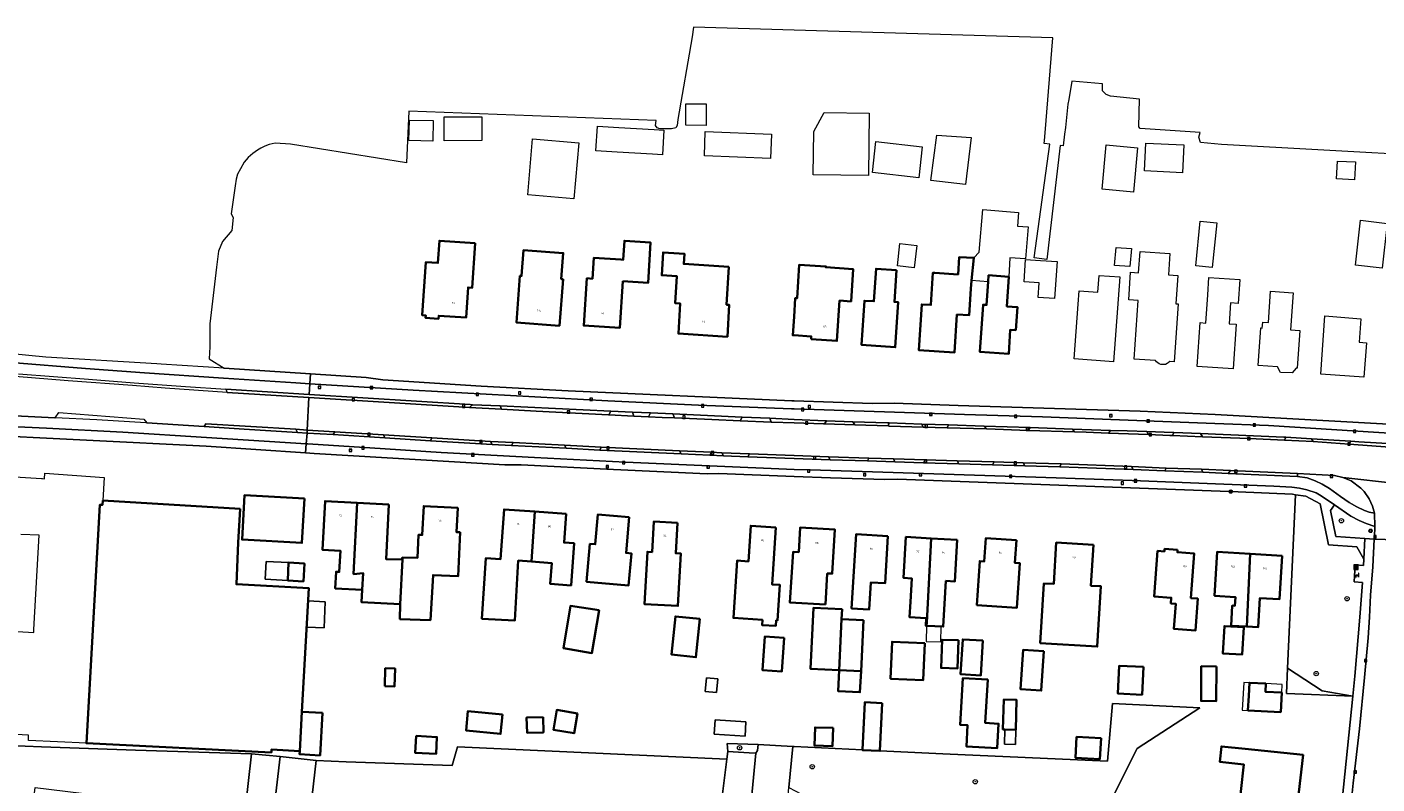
# Model space of a CAD drawing. Header units: metres. Extents: x 253733 to 254887, y 592782 to 593713.
# Tile 22 of 27: x 253859 to 254107, y 593574 to 593713. Entities that reach past the tile are written whole.
import ezdxf
from ezdxf.enums import TextEntityAlignment as Align

# ---------------------------------------------------------------- set-up
doc = ezdxf.new("R2010")
doc.units = ezdxf.units.M
for name, color, linetype, lineweight in [('B-WE-GR-BEPLANTING_CULTUUR_BOSPLANTSOEN-GV', 6, 'Continuous', 18), ('B-WE-GR-BOOM-S', 5, 'Continuous', 25), ('B-WE-GR-BOS_LOOF-GV', 6, 'Continuous', 13), ('B-WE-GR-GROENVOORZIENING-GV', 6, 'Continuous', 18), ('B-WE-IE-MEUBILAIR_WEGMEUBILAIR-S', 6, 'Continuous', 25), ('B-WE-OG-BEBOUWING-GV', 2, 'Continuous', 35), ('B-WE-OG-BEBOUWING-T18', 6, 'Continuous', 18), ('B-WE-OG-BEBOUWING_LUIFEL-GV', 2, 'Continuous', 18), ('B-WE-OG-BEBOUWING_OVERBOUWING-GV', 2, 'Continuous', 18), ('B-WE-OG-TERREIN_CULTUURSCHEIDING-GV', 5, 'Continuous', 18), ('B-WE-OG-TERREIN_ERF-GV', 5, 'Continuous', 18), ('B-WE-RI-GWA_KOLK-S', 6, 'Continuous', 25), ('B-WE-RI-GWA_RIOOLPUT-S', 6, 'Continuous', 25), ('B-WE-VH-VERHARDING_ASFALT-GV', 5, 'Continuous', 18), ('B-WE-VH-VERHARDING_GESLOTEN-GV', 5, 'Continuous', 18), ('B-WE-VH-VERHARDING_OPEN-GV', 5, 'Continuous', 18)]:
    doc.layers.add(name, color=color, linetype=linetype, lineweight=lineweight)
doc.styles.add('NLCS-ISO', font='NLCS-ISO.ttf')
doc.styles.add('NLCS-ISO-M200-T18', font='NLCS-ISO.ttf', dxfattribs={"height": 0.36})

# ---------------------------------------------------------------- blocks, each defined once
blk = doc.blocks.new('SIE-WEG_AFVALBAK-SO')
at = {"linetype": 'ByBlock', "lineweight": 18}
h = blk.add_hatch(color=0, dxfattribs=at)
h.dxf.hatch_style = 1
h.paths.add_polyline_path([(-1.5, -1.5), (1.5, -1.5), (1.5, 1.5), (-1.5, 1.5)])
at = {"color": 0, "linetype": 'ByBlock', "lineweight": 18}
for points in [[(-2, -2), (2, -2), (2, 2), (-2, 2)], [(-1.5, -1.5), (1.5, -1.5), (1.5, 1.5), (-1.5, 1.5)]]:
    blk.add_lwpolyline(points, close=True, dxfattribs=at)
blk = doc.blocks.new('SIE-WEG_VERKEERSBORD-SO')
at = {"color": 0, "linetype": 'ByBlock', "lineweight": 18}
blk.add_lwpolyline([(-1.125, -1.125), (1.125, -1.125), (1.125, 1.125), (-1.125, 1.125)], close=True, dxfattribs=at)
at = {"color": 0, "linetype": 'ByBlock', "lineweight": 18, "style": 'NLCS-ISO'}
blk.add_text('vb', height=1.5, dxfattribs=at).set_placement((0, 0), align=Align.MIDDLE_CENTER)
blk = doc.blocks.new('SIE-WEG_PAAL_VERKEERSBORD-SO')
at = {"color": 0, "linetype": 'ByBlock', "lineweight": 18}
blk.add_circle((0, 0), 1.5, dxfattribs=at)
at = {"color": 0, "linetype": 'ByBlock', "lineweight": 18, "style": 'NLCS-ISO'}
blk.add_text('vb', height=1.5, dxfattribs=at).set_placement((0, 0.1), align=Align.MIDDLE_CENTER)
blk = doc.blocks.new('SRI-PUT_INSPECTIEPUT_RIOOLPUT-SO')
at = {"color": 0, "linetype": 'ByBlock', "lineweight": 18}
blk.add_lwpolyline([(-1.1, -1.1), (1.1, -1.1), (1.1, 1.1), (-1.1, 1.1)], close=True, dxfattribs=at)
at = {"color": 0, "linetype": 'ByBlock', "lineweight": 18, "style": 'NLCS-ISO'}
blk.add_text('r', height=1.5, dxfattribs=at).set_placement((0, 0.3), align=Align.MIDDLE_CENTER)
blk = doc.blocks.new('SRI-KOLK-SO')
at = {"color": 0, "linetype": 'ByBlock', "lineweight": 18}
blk.add_lwpolyline([(-1.125, -1.125), (1.125, -1.125), (1.125, 1.125), (-1.125, 1.125)], close=True, dxfattribs=at)
at = {"color": 0, "linetype": 'ByBlock', "lineweight": 18, "style": 'NLCS-ISO'}
blk.add_text('k', height=1.5, dxfattribs=at).set_placement((0, 0), align=Align.MIDDLE_CENTER)
blk = doc.blocks.new('SIE-WEG_ZITBANK-SO')
at = {"color": 0, "linetype": 'ByBlock', "lineweight": 18}
blk.add_lwpolyline([(-0.9, -1.6), (-0.9, -0.2), (1.1, -0.2), (1.1, -1.6), (1.3, -1.6), (1.3, -0.2), (1.5, 1.8), (1.3, 1.8), (1.1, 0), (-1.1, 0), (-1.1, -1.6)], close=True, dxfattribs=at)
blk = doc.blocks.new('SGR-BOOM_01-SO')
at = {"linetype": 'ByBlock', "lineweight": 18}
h = blk.add_hatch(color=0, dxfattribs=at)
h.dxf.hatch_style = 1
edge = h.paths.add_edge_path()
edge.add_arc((0, 0), 0.25, 0, 360)
at = {"color": 0, "linetype": 'ByBlock', "lineweight": 18}
for radius in [2, 0.25]:
    blk.add_circle((0, 0), radius, dxfattribs=at)

msp = doc.modelspace()

# ---------------------------------------------------------------- linework, layer by layer
at = {"layer": 'B-WE-GR-BEPLANTING_CULTUUR_BOSPLANTSOEN-GV', "flags": 128}
for points in [[(253900.46, 593579.91), (253879.181, 593580.581), (253861.91, 593581.157), (253855.953, 593581.434), (253855.452, 593570.73), (253854.516, 593570.861), (253851.918, 593571.043), (253849.321, 593571.226), (253838.933, 593571.954), (253836.336, 593572.137), (253828.545, 593572.683), (253825.948, 593572.866), (253823.351, 593573.048), (253820.755, 593573.23), (253824.035, 593568.729), (253837.293, 593567.275), (253859.713, 593565.353), (253860.726, 593573.68), (253899.236, 593568.978)], [(253987.661, 593578.887), (253938.273, 593581.167), (253937.274, 593577.716), (253917.833, 593578.389), (253912.329, 593578.684), (253911.613, 593572.249), (253941.146, 593568.632), (253941.467, 593571.415), (253986.216, 593567.132)]]:
    msp.add_lwpolyline(points, close=True, dxfattribs=at)
at = {"layer": 'B-WE-GR-BOS_LOOF-GV', "flags": 128}
msp.add_lwpolyline([(254062.981, 593580.878), (254074.449, 593588.315), (254058.415, 593589.092), (254057.551, 593578.562), (254027.287, 593579.865), (254015.757, 593580.446), (254015.755, 593580.41), (254012.544, 593580.568), (254012.546, 593580.608), (254000, 593581.241), (253999.774, 593581.252), (253999.081, 593573.726), (254003.693, 593571.258), (254056.448, 593567.812)], close=True, dxfattribs=at)
at = {"layer": 'B-WE-GR-GROENVOORZIENING-GV', "flags": 128}
msp.add_lwpolyline([(254096.918, 593591.461), (254090.586, 593595.612), (254090.355, 593590.978), (254102.558, 593590.477)], close=True, dxfattribs=at)
at = {"layer": 'B-WE-OG-BEBOUWING-GV', "flags": 128}
for points in [[(253941.518, 593673.578), (253934.946, 593674.031), (253934.664, 593669.953), (253932.452, 593670.106), (253931.78, 593660.366), (253932.413, 593660.323), (253932.383, 593659.879), (253934.771, 593659.714), (253934.808, 593660.262), (253939.819, 593659.916), (253940.202, 593665.467), (253940.955, 593665.415)], [(253957.627, 593666.974), (253957.302, 593666.999), (253957.669, 593671.767), (253950.388, 593672.328), (253950.02, 593667.56), (253949.717, 593667.583), (253949.057, 593659.031), (253956.967, 593658.422)], [(253968.57, 593666.588), (253973.21, 593666.289), (253973.688, 593673.704), (253968.878, 593674.014), (253968.654, 593670.541), (253968.22, 593670.569), (253963.261, 593670.889), (253963.014, 593667.065), (253961.986, 593667.131), (253961.426, 593658.451), (253968.018, 593658.026)], [(253988.064, 593669.256), (253979.758, 593669.777), (253979.876, 593671.654), (253975.986, 593671.898), (253975.721, 593667.684), (253978.509, 593667.509), (253978.198, 593662.55), (253979.121, 593662.492), (253978.776, 593656.986), (253987.767, 593656.423), (253988.131, 593662.242), (253987.627, 593662.274)], [(254032.585, 593666.715), (254033.011, 593670.863), (254030.315, 593671.041), (254030.105, 593667.85), (254025.851, 593668.13), (254025.499, 593668.153), (254025.11, 593662.242), (254023.449, 593662.351), (254022.897, 593653.955), (254029.452, 593653.535), (254029.897, 593660.483), (254032.119, 593660.341), (254032.431, 593665.209)], [(254003.131, 593655.963), (254007.88, 593655.66), (254008.35, 593663.039), (254010.476, 593662.904), (254010.853, 593668.832), (254005.837, 593669.151), (254005.848, 593669.316), (254000.967, 593669.627), (254000.575, 593663.468), (254000.218, 593663.491), (254000, 593660.065), (253999.785, 593656.686), (254000, 593656.672), (254003.163, 593656.471)], [(254018.825, 593668.647), (254015.06, 593668.901), (254014.657, 593662.916), (254012.935, 593663.032), (254012.388, 593654.912), (254018.581, 593654.494), (254019.138, 593662.753), (254018.431, 593662.8)], [(254039.423, 593667.434), (254035.714, 593667.681), (254035.634, 593666.48), (254035.352, 593662.243), (254034.688, 593662.288), (254034.11, 593653.615), (254039.397, 593653.263), (254039.692, 593657.698), (254040.705, 593657.631), (254040.987, 593661.861), (254039.06, 593661.99)], [(253898.386, 593624.857), (253873.179, 593626.359), (253873.139, 593625.574), (253872.65, 593625.599), (253870.16, 593581.811), (253904.101, 593580.131), (253904.136, 593580.69), (253909.316, 593580.366), (253909.716, 593587.608), (253910.968, 593610.305), (253897.676, 593611.003), (253897.987, 593618.64)], [(253910.154, 593626.715), (253899.163, 593627.324), (253898.712, 593619.189), (253909.704, 593618.581)], [(253919.828, 593625.955), (253913.947, 593626.252), (253913.494, 593617.297), (253916.754, 593617.132), (253916.557, 593613.251), (253915.983, 593613.28), (253915.828, 593610.22), (253920.73, 593609.972), (253920.961, 593613.019), (253919.171, 593612.878)], [(253925.642, 593625.661), (253919.828, 593625.955), (253919.171, 593612.878), (253920.961, 593613.019), (253920.73, 593609.972), (253920.616, 593607.716), (253927.73, 593607.349), (253928.16, 593615.511), (253925.133, 593615.601)], [(253938.763, 593620.525), (253938.065, 593620.56), (253938.29, 593625.019), (253932.061, 593625.334), (253931.793, 593620.042), (253931.125, 593620.076), (253930.911, 593615.841), (253928.119, 593615.892), (253928.16, 593615.511), (253927.73, 593607.349), (253927.683, 593604.608), (253933.28, 593604.417), (253933.787, 593612.684), (253938.355, 593612.453)], [(253952.451, 593624.323), (253946.795, 593624.73), (253946.137, 593615.583), (253943.423, 593615.779), (253942.737, 593604.67), (253948.765, 593604.342), (253949.391, 593615.327), (253951.84, 593615.151)], [(253958.177, 593623.91), (253952.451, 593624.323), (253951.84, 593615.151), (253955.562, 593614.883), (253955.286, 593611.055), (253959.087, 593610.781), (253959.643, 593618.511), (253957.798, 593618.644)], [(253969.764, 593623.31), (253964.004, 593623.818), (253963.519, 593618.322), (253962.548, 593618.407), (253961.935, 593611.45), (253969.647, 593610.77), (253970.167, 593616.663), (253969.186, 593616.75)], [(253978.644, 593622.285), (253974.288, 593622.54), (253973.959, 593616.914), (253973.112, 593616.964), (253972.551, 593607.368), (253978.693, 593607.009), (253979.255, 593616.631), (253978.316, 593616.686)], [(253996.661, 593621.422), (253992.076, 593621.727), (253991.64, 593615.189), (253989.569, 593615.327), (253988.869, 593604.815), (253994.194, 593604.461), (253994.132, 593603.516), (253996.662, 593603.348), (253996.73, 593604.377), (253996.973, 593604.361), (253997.406, 593610.865), (253995.965, 593610.961)], [(254005.754, 593607.266), (254006.11, 593612.968), (254007.019, 593612.94), (254007.506, 593621.04), (254001.155, 593621.412), (254000.877, 593616.886), (253999.821, 593616.934), (253999.255, 593607.646)], [(254017.244, 593619.812), (254011.386, 593620.17), (254010.557, 593606.574), (254013.821, 593606.374), (254014.124, 593611.34), (254016.718, 593611.181)], [(254025.172, 593619.408), (254020.542, 593619.674), (254020.11, 593612.157), (254021.618, 593612.07), (254021.371, 593607.788), (254021.208, 593604.945), (254024.256, 593604.802), (254024.189, 593603.381), (254024.343, 593603.374), (254024.393, 593603.984)], [(254029.961, 593619.132), (254025.172, 593619.408), (254024.393, 593603.984), (254024.343, 593603.374), (254027.394, 593603.23), (254027.636, 593607.428), (254027.877, 593611.61), (254029.523, 593611.515)], [(254040.821, 593619.083), (254035.184, 593619.446), (254034.909, 593615.187), (254034.093, 593615.239), (254033.573, 593607.166), (254040.916, 593606.693), (254041.441, 593614.846), (254040.551, 593614.903)], [(254054.944, 593618.246), (254048.116, 593618.658), (254047.657, 593611.049), (254045.863, 593611.158), (254045.201, 593600.19), (254055.652, 593599.559), (254056.32, 593610.616), (254054.49, 593610.726)], [(254070.392, 593617.311), (254068.011, 593617.485), (254067.977, 593617.02), (254066.718, 593617.112), (254066.109, 593608.742), (254069.239, 593608.514), (254069.163, 593607.47), (254070.051, 593607.406), (254069.715, 593602.794), (254073.648, 593602.508), (254074.075, 593608.375), (254072.825, 593608.466), (254073.421, 593616.647), (254070.36, 593616.87)], [(254083.686, 593616.567), (254077.645, 593616.927), (254077.166, 593608.873), (254080.991, 593608.645), (254080.896, 593607.046), (254080.415, 593607.075), (254080.195, 593603.389), (254083.089, 593603.217)], [(254089.558, 593616.218), (254083.686, 593616.567), (254083.089, 593603.217), (254085.167, 593603.093), (254085.488, 593608.471), (254089.084, 593608.257)], [(253907.267, 593614.966), (253907.097, 593611.689), (253909.984, 593611.514), (253910.159, 593614.802)], [(253964.265, 593606.229), (253958.965, 593607.029), (253957.674, 593599.276), (253962.921, 593598.378)], [(254008.833, 593606.41), (254003.562, 593606.67), (254003.011, 593595.499), (254008.282, 593595.239), (254008.745, 593604.609)], [(253982.718, 593604.638), (253978.253, 593605.102), (253977.523, 593598.08), (253981.987, 593597.616)], [(254012.76, 593604.411), (254008.745, 593604.609), (254008.282, 593595.239), (254012.298, 593595.041)], [(254082.514, 593603.137), (254078.966, 593603.336), (254078.683, 593598.291), (254082.231, 593598.092)], [(253998.201, 593601.176), (253994.671, 593601.432), (253994.221, 593595.223), (253997.751, 593594.967)], [(254030.213, 593600.719), (254027.163, 593600.829), (254026.976, 593595.654), (254030.026, 593595.544)], [(254034.649, 593600.646), (254030.954, 593600.874), (254030.559, 593594.48), (254034.254, 593594.252)], [(254023.982, 593600.207), (254018.012, 593600.453), (254017.732, 593593.653), (254023.702, 593593.407)], [(254045.824, 593598.697), (254042.036, 593598.935), (254041.582, 593591.727), (254045.37, 593591.488)], [(253924.904, 593592.31), (253926.718, 593592.26), (253926.807, 593595.537), (253924.993, 593595.586)], [(254064.111, 593595.827), (254059.677, 593596.037), (254059.435, 593590.936), (254063.869, 593590.726)], [(254077.513, 593595.929), (254074.722, 593595.94), (254074.696, 593589.582), (254077.488, 593589.571)], [(254012.298, 593595.041), (254008.282, 593595.239), (254008.092, 593591.39), (254012.108, 593591.192)], [(254035.549, 593593.503), (254030.999, 593593.766), (254030.503, 593585.191), (254031.852, 593585.113), (254031.628, 593581.234), (254037.268, 593580.908), (254037.528, 593585.403), (254035.089, 593585.544)], [(254089.49, 593591.136), (254086.494, 593591.287), (254086.569, 593592.785), (254083.554, 593592.936), (254083.433, 593590.532), (254083.298, 593587.833), (254089.309, 593587.531)], [(254016.188, 593589.19), (254012.977, 593589.348), (254012.546, 593580.608), (254012.544, 593580.568), (254015.755, 593580.41), (254015.757, 593580.446)], [(254038.696, 593584.343), (254040.685, 593584.29), (254040.829, 593589.766), (254038.494, 593589.827), (254038.35, 593584.352)], [(253913.453, 593587.402), (253909.716, 593587.608), (253909.316, 593580.366), (253909.285, 593579.799), (253913.022, 593579.593)], [(253946.484, 593587.11), (253940.147, 593587.699), (253939.824, 593584.162), (253946.161, 593583.537)], [(253954.001, 593586.578), (253950.941, 593586.538), (253951.023, 593583.746), (253954.007, 593583.804)], [(253960.27, 593587.267), (253956.471, 593587.924), (253955.845, 593584.306), (253959.644, 593583.649)], [(253930.642, 593583.16), (253930.478, 593580.079), (253934.34, 593579.893), (253934.485, 593582.956)], [(254007.159, 593584.645), (254003.858, 593584.734), (254003.768, 593581.395), (254007.069, 593581.306)], [(254000, 593547.368), (253997.451, 593547.659), (253996.102, 593537.136), (254000, 593536.683), (254072.653, 593528.244), (254073.058, 593532.232), (254073.627, 593537.833), (254078.43, 593537.285), (254079.138, 593542.244), (254085.832, 593541.509), (254088.969, 593541.164), (254093.426, 593579.688), (254082.808, 593580.782), (254078.436, 593581.233), (254078.115, 593578.414), (254082.543, 593577.935), (254082.429, 593576.89), (254078.755, 593543.092), (254074.282, 593543.697), (254073.735, 593538.956)], [(254056.343, 593582.733), (254051.864, 593582.998), (254051.636, 593579.156), (254056.115, 593578.891)]]:
    msp.add_lwpolyline(points, close=True, dxfattribs=at)
at = {"layer": 'B-WE-OG-BEBOUWING_LUIFEL-GV', "flags": 128}
for points in [[(254024.343, 593603.374), (254024.244, 593600.495), (254026.926, 593600.403), (254027.023, 593603.247)], [(254082.531, 593592.981), (254082.246, 593587.886), (254083.298, 593587.833), (254083.433, 593590.532), (254083.554, 593592.936)], [(254086.568, 593592.774), (254086.494, 593591.287), (254089.504, 593591.139), (254089.583, 593592.612)]]:
    msp.add_lwpolyline(points, close=True, dxfattribs=at)
at = {"layer": 'B-WE-OG-BEBOUWING_OVERBOUWING-GV', "flags": 128}
for points in [[(253907.267, 593614.966), (253903.136, 593615.183), (253902.974, 593611.946), (253907.097, 593611.689)], [(253913.996, 593607.791), (253910.869, 593607.945), (253910.627, 593603.138), (253913.759, 593602.978)], [(253985.783, 593591.107), (253986.043, 593593.614), (253983.948, 593593.829), (253983.7, 593591.323)], [(253985.512, 593586.089), (253985.349, 593583.508), (253991.026, 593583.15), (253991.19, 593585.732)], [(254040.614, 593581.59), (254040.685, 593584.29), (254038.696, 593584.343), (254038.625, 593581.643)]]:
    msp.add_lwpolyline(points, close=True, dxfattribs=at)
at = {"layer": 'B-WE-OG-TERREIN_CULTUURSCHEIDING-GV', "flags": 128}
for points in [[(254099.163, 593630.924), (254092.413, 593631.331), (254092.413, 593630.765), (254094.169, 593630.511), (254095.636, 593630.002), (254096.946, 593629.356), (254098.245, 593628.549), (254100.254, 593627.121), (254101.862, 593626.008), (254103.258, 593625.193), (254104.68, 593624.536), (254105.558, 593624.208), (254106.513, 593624.023), (254106.153, 593625.298), (254105.544, 593626.653), (254104.614, 593628.013), (254104.027, 593628.638), (254102.244, 593629.961), (254100.712, 593630.603)], [(254104.327, 593611.312), (254102.768, 593611.43), (254102.946, 593614.561), (254104.503, 593614.446), (254104.564, 593615.597), (254103.261, 593617.856), (254098.066, 593618.227), (254096.535, 593625.748), (254093.95, 593627.175), (254091.999, 593627.432), (254090.586, 593595.612), (254096.918, 593591.461), (254102.558, 593590.477), (254102.936, 593594.135), (254103.847, 593604.955)], [(254103.713, 593622.703), (254102.188, 593623.51), (254099.189, 593625.558), (254098.476, 593624.503), (254099.439, 593619.785), (254104.718, 593619.421), (254106.486, 593619.3), (254106.504, 593619.627), (254106.611, 593621.57), (254105.002, 593622.135)], [(253993.41, 593581.614), (253987.725, 593581.805), (253987.835, 593580.301), (253991.791, 593580.045), (253992.97, 593580.03), (253993.315, 593580.499)]]:
    msp.add_lwpolyline(points, close=True, dxfattribs=at)
at = {"layer": 'B-WE-OG-TERREIN_ERF-GV', "flags": 128}
for points in [[(254135.891, 593688.509), (254078.452, 593691.716), (254074.565, 593692.075), (254074.275, 593693.021), (254074.412, 593693.438), (254074.555, 593693.875), (254063.546, 593694.607), (254063.281, 593694.938), (254063.413, 593700.031), (254058.056, 593700.56), (254057.262, 593700.891), (254056.6, 593701.553), (254056.6, 593702.809), (254050.989, 593703.337), (254050.417, 593699.955), (254050.27, 593699.087), (254049.793, 593694.83), (254049.653, 593693.574), (254049.414, 593691.443), (254048.87, 593691.512), (254046.419, 593670.59), (254044.096, 593670.909), (254046.923, 593691.758), (254045.891, 593691.888), (254045.943, 593692.4), (254046.064, 593693.843), (254047.52, 593711.239), (254000, 593712.685), (253981.537, 593713.247), (253981.286, 593711.467), (253978.683, 593696.304), (253978.534, 593695.191), (253978.318, 593694.767), (253977.521, 593694.587), (253976.589, 593694.543), (253975.386, 593694.59), (253974.875, 593694.771), (253974.602, 593695.151), (253974.696, 593696.081), (253929.305, 593697.826), (253928.867, 593688.328), (253907.621, 593691.753), (253904.777, 593691.958), (253903.699, 593691.676), (253902.926, 593691.382), (253902.142, 593690.99), (253901.529, 593690.671), (253900.671, 593690.058), (253899.862, 593689.273), (253899.126, 593688.415), (253898.415, 593687.214), (253897.901, 593686.234), (253897.631, 593685.302), (253897.435, 593684.076), (253896.699, 593678.977), (253897.067, 593678.315), (253896.822, 593675.937), (253895.155, 593673.902), (253894.419, 593672.088), (253894.027, 593669.171), (253892.801, 593658.776), (253892.826, 593654.541), (253892.68, 593652.361), (253895.443, 593650.62), (253911.266, 593649.605), (253921.505, 593648.948), (253924.547, 593648.51), (253942.596, 593647.317), (253958.58, 593646.485), (253999.602, 593644.663), (254000, 593644.649), (254014.32, 593644.15), (254018.358, 593644.194), (254030.136, 593643.812), (254063.521, 593642.732), (254077.291, 593642.162), (254111.264, 593640.246)], [(254100.338, 593568.995), (254102.558, 593590.477), (254090.355, 593590.978), (254090.586, 593595.612), (254091.999, 593627.432), (254091.449, 593627.504), (254081.478, 593627.949), (254019.012, 593630.305), (254016.69, 593630.19), (254006.689, 593630.5), (254000, 593630.759), (253986.201, 593631.294), (253984.083, 593631.237), (253966.863, 593632.035), (253949.95, 593632.882), (253946.925, 593632.904), (253937.73, 593633.442), (253911.953, 593634.989), (253910.373, 593635.095), (253892.121, 593636.315), (253848.174, 593638.538)], [(253848.17, 593631.251), (253861.891, 593630.386), (253862.105, 593630.372), (253862.492, 593630.348), (253862.558, 593631.386), (253873.394, 593630.567), (253873.179, 593626.359), (253898.386, 593624.857), (253897.987, 593618.64), (253897.676, 593611.003), (253910.968, 593610.305), (253909.716, 593587.608), (253913.453, 593587.402), (253913.022, 593579.593), (253909.285, 593579.799), (253909.316, 593580.366), (253904.136, 593580.69), (253904.101, 593580.131), (253870.16, 593581.811), (253859.533, 593582.337), (253859.543, 593583.316), (253856.06, 593583.479)], [(253857.503, 593602.307), (253860.483, 593602.136), (253860.516, 593602.711), (253861.508, 593619.975), (253858.151, 593620.151)], [(253855.953, 593581.434), (253861.91, 593581.157), (253879.181, 593580.581), (253900.46, 593579.91), (253905.726, 593579.366), (253912.329, 593578.684), (253917.833, 593578.389), (253937.274, 593577.716), (253938.273, 593581.167), (253987.661, 593578.887), (253987.835, 593580.301), (253987.725, 593581.805), (253993.41, 593581.614), (253999.774, 593581.252), (254000, 593581.241), (254012.546, 593580.608), (254012.977, 593589.348), (254016.188, 593589.19), (254015.757, 593580.446), (254027.287, 593579.865), (254057.551, 593578.562), (254058.415, 593589.092), (254074.449, 593588.315), (254062.981, 593580.878), (254056.448, 593567.812)], [(254078.755, 593543.092), (254082.429, 593576.89), (254082.543, 593577.935), (254078.115, 593578.414), (254078.436, 593581.233), (254082.808, 593580.782), (254093.426, 593579.688), (254088.969, 593541.164)]]:
    msp.add_lwpolyline(points, dxfattribs=at)
for points in [[(253983.881, 593695.161), (253980.137, 593695.207), (253980.156, 593699.141), (253983.902, 593699.176)], [(254013.656, 593685.988), (254003.536, 593686.127), (254003.645, 593694.098), (254005.56, 593697.551), (254013.813, 593697.438)], [(253933.696, 593692.301), (253929.323, 593692.42), (253929.426, 593696.181), (253933.798, 593696.063)], [(253942.736, 593692.396), (253935.808, 593692.38), (253935.798, 593696.774), (253942.726, 593696.79)], [(253975.841, 593689.782), (253974.044, 593689.893), (253967.557, 593690.293), (253963.654, 593690.533), (253963.933, 593695.056), (253967.835, 593694.816), (253974.323, 593694.416), (253976.12, 593694.306)], [(253960.495, 593692.003), (253959.612, 593681.742), (253951.131, 593682.473), (253952.014, 593692.733)], [(253995.717, 593689.111), (253983.547, 593689.584), (253983.72, 593694.042), (253995.89, 593693.569)], [(254022.885, 593685.563), (254014.398, 593686.522), (254015.041, 593692.208), (254023.527, 593691.249)], [(254031.476, 593684.341), (254025.13, 593685.085), (254026.22, 593693.378), (254032.504, 593692.948)], [(254057.26, 593691.614), (254063.057, 593691.089), (254062.322, 593682.971), (254056.525, 593683.496)], [(254064.586, 593691.958), (254071.54, 593691.616), (254071.289, 593686.506), (254064.335, 593686.848)], [(254099.703, 593688.652), (254103.004, 593688.49), (254102.843, 593685.216), (254099.542, 593685.378)], [(254041.198, 593679.2), (254040.991, 593676.73), (254042.988, 593676.562), (254042.493, 593670.685), (254039.635, 593670.913), (254039.423, 593667.434), (254039.06, 593661.99), (254040.987, 593661.861), (254040.705, 593657.631), (254039.692, 593657.698), (254039.397, 593653.263), (254034.11, 593653.615), (254034.688, 593662.288), (254035.352, 593662.243), (254035.634, 593666.48), (254032.585, 593666.715), (254032.431, 593665.209), (254032.119, 593660.341), (254029.897, 593660.483), (254029.452, 593653.535), (254022.897, 593653.955), (254023.449, 593662.351), (254025.11, 593662.242), (254025.499, 593668.153), (254025.851, 593668.13), (254030.105, 593667.85), (254030.315, 593671.041), (254033.011, 593670.863), (254033.994, 593671.91), (254034.654, 593679.751)], [(254074.548, 593677.639), (254077.561, 593677.343), (254076.752, 593669.114), (254073.739, 593669.41)], [(254103.975, 593677.776), (254108.842, 593677.219), (254107.903, 593669.01), (254103.036, 593669.567)], [(253941.518, 593673.578), (253940.955, 593665.415), (253940.202, 593665.467), (253939.819, 593659.916), (253934.808, 593660.262), (253934.771, 593659.714), (253932.383, 593659.879), (253932.413, 593660.323), (253931.78, 593660.366), (253932.452, 593670.106), (253934.664, 593669.953), (253934.946, 593674.031)], [(253957.302, 593666.999), (253957.627, 593666.974), (253956.967, 593658.422), (253949.057, 593659.031), (253949.717, 593667.583), (253950.02, 593667.56), (253950.388, 593672.328), (253957.669, 593671.767)], [(253973.21, 593666.289), (253968.57, 593666.588), (253968.018, 593658.026), (253961.426, 593658.451), (253961.986, 593667.131), (253963.014, 593667.065), (253963.261, 593670.889), (253968.22, 593670.569), (253968.654, 593670.541), (253968.878, 593674.014), (253973.688, 593673.704)], [(254022.557, 593673.152), (254022.08, 593669.084), (254018.968, 593669.436), (254019.445, 593673.516)], [(254061.901, 593672.593), (254061.642, 593669.28), (254058.841, 593669.51), (254059.1, 593672.796)], [(253988.064, 593669.256), (253987.627, 593662.274), (253988.131, 593662.242), (253987.767, 593656.423), (253978.776, 593656.986), (253979.121, 593662.492), (253978.198, 593662.55), (253978.509, 593667.509), (253975.721, 593667.684), (253975.986, 593671.898), (253979.876, 593671.654), (253979.758, 593669.777)], [(254045.244, 593670.391), (254048.268, 593670.189), (254047.816, 593663.402), (254044.791, 593663.603), (254044.971, 593666.301), (254042.221, 593666.484), (254042.493, 593670.574)], [(254068.965, 593671.669), (254068.701, 593667.769), (254070.43, 593667.652), (254070.078, 593662.461), (254070.489, 593662.433), (254069.777, 593651.833), (254068.982, 593651.886), (254068.665, 593651.611), (254068.452, 593651.475), (254068.183, 593651.347), (254067.978, 593651.309), (254067.66, 593651.306), (254067.34, 593651.343), (254067.012, 593651.462), (254066.75, 593651.602), (254066.513, 593651.792), (254066.341, 593652.064), (254062.433, 593652.326), (254063.154, 593663.05), (254061.416, 593663.168), (254061.76, 593668.24), (254063.243, 593668.139), (254063.507, 593672.039)], [(254007.88, 593655.66), (254003.131, 593655.963), (254003.163, 593656.471), (254000, 593656.672), (253999.785, 593656.686), (254000, 593660.065), (254000.218, 593663.491), (254000.575, 593663.468), (254000.967, 593669.627), (254005.848, 593669.316), (254005.837, 593669.151), (254010.853, 593668.832), (254010.476, 593662.904), (254008.35, 593663.039)], [(254018.825, 593668.647), (254018.431, 593662.8), (254019.138, 593662.753), (254018.581, 593654.494), (254012.388, 593654.912), (254012.935, 593663.032), (254014.657, 593662.916), (254015.06, 593668.901)], [(254059.801, 593667.383), (254058.613, 593651.826), (254051.382, 593652.378), (254052.149, 593662.412), (254052.334, 593664.83), (254055.738, 593664.57), (254055.975, 593667.675)], [(254076.14, 593667.301), (254081.788, 593666.927), (254081.496, 593662.518), (254080.081, 593662.611), (254079.83, 593658.804), (254081.114, 593658.719), (254080.573, 593650.528), (254073.983, 593650.964), (254074.514, 593658.996), (254075.586, 593658.925), (254075.929, 593664.112)], [(254087.442, 593664.766), (254091.574, 593664.478), (254091.099, 593657.674), (254092.799, 593657.555), (254092.315, 593650.62), (254092.169, 593650.624), (254091.423, 593649.778), (254089.29, 593649.862), (254088.71, 593650.871), (254085.202, 593651.116), (254085.684, 593658.023), (254085.931, 593658.005), (254086.008, 593659.104), (254087.042, 593659.032)], [(254097.432, 593660.246), (254104.029, 593659.723), (254103.686, 593655.396), (254105.025, 593655.29), (254104.56, 593648.973), (254096.647, 593649.555)], [(253898.712, 593619.189), (253899.163, 593627.324), (253910.154, 593626.715), (253909.704, 593618.581)], [(253933.28, 593604.417), (253927.683, 593604.608), (253927.73, 593607.349), (253920.616, 593607.716), (253920.73, 593609.972), (253915.828, 593610.22), (253915.983, 593613.28), (253916.557, 593613.251), (253916.754, 593617.132), (253913.494, 593617.297), (253913.947, 593626.252), (253919.828, 593625.955), (253925.642, 593625.661), (253925.133, 593615.601), (253928.16, 593615.511), (253928.119, 593615.892), (253930.911, 593615.841), (253931.125, 593620.076), (253931.793, 593620.042), (253932.061, 593625.334), (253938.29, 593625.019), (253938.065, 593620.56), (253938.763, 593620.525), (253938.355, 593612.453), (253933.787, 593612.684)], [(253955.286, 593611.055), (253955.562, 593614.883), (253951.84, 593615.151), (253949.391, 593615.327), (253948.765, 593604.342), (253942.737, 593604.67), (253943.423, 593615.779), (253946.137, 593615.583), (253946.795, 593624.73), (253952.451, 593624.323), (253958.177, 593623.91), (253957.798, 593618.644), (253959.643, 593618.511), (253959.087, 593610.781)], [(253961.935, 593611.45), (253962.548, 593618.407), (253963.519, 593618.322), (253964.004, 593623.818), (253969.764, 593623.31), (253969.186, 593616.75), (253970.167, 593616.663), (253969.647, 593610.77)], [(253978.316, 593616.686), (253979.255, 593616.631), (253978.693, 593607.009), (253972.551, 593607.368), (253973.112, 593616.964), (253973.959, 593616.914), (253974.288, 593622.54), (253978.644, 593622.285)], [(253988.869, 593604.815), (253989.569, 593615.327), (253991.64, 593615.189), (253992.076, 593621.727), (253996.661, 593621.422), (253995.965, 593610.961), (253997.406, 593610.865), (253996.973, 593604.361), (253996.73, 593604.377), (253996.662, 593603.348), (253994.132, 593603.516), (253994.194, 593604.461)], [(254005.754, 593607.266), (253999.255, 593607.646), (253999.821, 593616.934), (254000.877, 593616.886), (254001.155, 593621.412), (254007.506, 593621.04), (254007.019, 593612.94), (254006.11, 593612.968)], [(254014.124, 593611.34), (254013.821, 593606.374), (254010.557, 593606.574), (254011.386, 593620.17), (254017.244, 593619.812), (254016.718, 593611.181)], [(254024.343, 593603.374), (254024.189, 593603.381), (254024.256, 593604.802), (254021.208, 593604.945), (254021.371, 593607.788), (254021.618, 593612.07), (254020.11, 593612.157), (254020.542, 593619.674), (254025.172, 593619.408), (254029.961, 593619.132), (254029.523, 593611.515), (254027.877, 593611.61), (254027.636, 593607.428), (254027.394, 593603.23)], [(254034.093, 593615.239), (254034.909, 593615.187), (254035.184, 593619.446), (254040.821, 593619.083), (254040.551, 593614.903), (254041.441, 593614.846), (254040.916, 593606.693), (254033.573, 593607.166)], [(254045.863, 593611.158), (254047.657, 593611.049), (254048.116, 593618.658), (254054.944, 593618.246), (254054.49, 593610.726), (254056.32, 593610.616), (254055.652, 593599.559), (254045.201, 593600.19)], [(254070.051, 593607.406), (254069.163, 593607.47), (254069.239, 593608.514), (254066.109, 593608.742), (254066.718, 593617.112), (254067.977, 593617.02), (254068.011, 593617.485), (254070.392, 593617.311), (254070.36, 593616.87), (254073.421, 593616.647), (254072.825, 593608.466), (254074.075, 593608.375), (254073.648, 593602.508), (254069.715, 593602.794)], [(254077.645, 593616.927), (254083.686, 593616.567), (254089.558, 593616.218), (254089.084, 593608.257), (254085.488, 593608.471), (254085.167, 593603.093), (254083.089, 593603.217), (254080.195, 593603.389), (254080.415, 593607.075), (254080.896, 593607.046), (254080.991, 593608.645), (254077.166, 593608.873)], [(253902.974, 593611.946), (253903.136, 593615.183), (253907.267, 593614.966), (253910.159, 593614.802), (253909.984, 593611.514), (253907.097, 593611.689)], [(253910.627, 593603.138), (253910.869, 593607.945), (253913.996, 593607.791), (253913.759, 593602.978)], [(253962.921, 593598.378), (253957.674, 593599.276), (253958.965, 593607.029), (253964.265, 593606.229)], [(254012.108, 593591.192), (254008.092, 593591.39), (254008.282, 593595.239), (254003.011, 593595.499), (254003.562, 593606.67), (254008.833, 593606.41), (254008.745, 593604.609), (254012.76, 593604.411), (254012.298, 593595.041)], [(253981.987, 593597.616), (253977.523, 593598.08), (253978.253, 593605.102), (253982.718, 593604.638)], [(254078.966, 593603.336), (254082.514, 593603.137), (254082.231, 593598.092), (254078.683, 593598.291)], [(253997.751, 593594.967), (253994.221, 593595.223), (253994.671, 593601.432), (253998.201, 593601.176)], [(254026.976, 593595.654), (254027.163, 593600.829), (254030.213, 593600.719), (254030.026, 593595.544)], [(254030.559, 593594.48), (254030.954, 593600.874), (254034.649, 593600.646), (254034.254, 593594.252)], [(254017.732, 593593.653), (254018.012, 593600.453), (254023.982, 593600.207), (254023.702, 593593.407)], [(254042.036, 593598.935), (254045.824, 593598.697), (254045.37, 593591.488), (254041.582, 593591.727)], [(253926.718, 593592.26), (253924.904, 593592.31), (253924.993, 593595.586), (253926.807, 593595.537)], [(254059.677, 593596.037), (254064.111, 593595.827), (254063.869, 593590.726), (254059.435, 593590.936)], [(254074.722, 593595.94), (254077.513, 593595.929), (254077.488, 593589.571), (254074.696, 593589.582)], [(253985.783, 593591.107), (253983.7, 593591.323), (253983.948, 593593.829), (253986.043, 593593.614)], [(254030.503, 593585.191), (254030.999, 593593.766), (254035.549, 593593.503), (254035.089, 593585.544), (254037.528, 593585.403), (254037.268, 593580.908), (254031.628, 593581.234), (254031.852, 593585.113)], [(254083.554, 593592.936), (254086.569, 593592.785), (254086.494, 593591.287), (254089.49, 593591.136), (254089.309, 593587.531), (254083.298, 593587.833), (254083.433, 593590.532)], [(254038.35, 593584.352), (254038.494, 593589.827), (254040.829, 593589.766), (254040.685, 593584.29), (254040.614, 593581.59), (254038.625, 593581.643), (254038.696, 593584.343)], [(253939.824, 593584.162), (253940.147, 593587.699), (253946.484, 593587.11), (253946.161, 593583.537)], [(253954.007, 593583.804), (253951.023, 593583.746), (253950.941, 593586.538), (253954.001, 593586.578)], [(253955.845, 593584.306), (253956.471, 593587.924), (253960.27, 593587.267), (253959.644, 593583.649)], [(253985.349, 593583.508), (253985.512, 593586.089), (253991.19, 593585.732), (253991.026, 593583.15)], [(253930.478, 593580.079), (253930.642, 593583.16), (253934.485, 593582.956), (253934.34, 593579.893)], [(254003.768, 593581.395), (254003.858, 593584.734), (254007.159, 593584.645), (254007.069, 593581.306)], [(254051.636, 593579.156), (254051.864, 593582.998), (254056.343, 593582.733), (254056.115, 593578.891)]]:
    msp.add_lwpolyline(points, close=True, dxfattribs=at)
at = {"layer": 'B-WE-VH-VERHARDING_ASFALT-GV', "flags": 128}
msp.add_lwpolyline([(254115.303, 593626.226), (254116.022, 593626.829), (254117.022, 593627.461), (254118.007, 593627.9), (254119.005, 593628.194), (254120.34, 593628.374), (254110.543, 593629.487), (254100.712, 593630.603), (254102.244, 593629.961), (254104.027, 593628.638), (254104.614, 593628.013), (254105.544, 593626.653), (254106.153, 593625.298), (254106.513, 593624.023), (254106.611, 593621.57), (254106.504, 593619.627), (254106.486, 593619.3), (254112.602, 593619.067), (254112.968, 593621.612), (254113.472, 593623.603), (254113.905, 593624.463), (254114.54, 593625.394)], close=True, dxfattribs=at)
at = {"layer": 'B-WE-VH-VERHARDING_GESLOTEN-GV', "flags": 128}
for points in [[(253857.689, 593649.617), (253870.525, 593648.61), (253878.924, 593647.976), (253888.325, 593647.262), (253895.715, 593646.784), (253911.05, 593645.819), (253911.163, 593647.781), (253908.559, 593647.945), (253895.302, 593648.816), (253880.817, 593649.801), (253869.987, 593650.608), (253856.355, 593651.703)], [(253855.812, 593641.962), (253864.351, 593641.562), (253864.405, 593641.559), (253865.088, 593642.486), (253880.718, 593641.31), (253881.228, 593640.598), (253891.75, 593639.931), (253892.078, 593640.462), (253908.594, 593639.432), (253910.668, 593639.288), (253910.989, 593645.261), (253895.98, 593646.203), (253884.628, 593646.994), (253878.644, 593647.436), (253866.801, 593648.309), (253857.095, 593649.088)], [(254111.163, 593638.616), (254087.074, 593640.1), (254077.226, 593640.511), (254059.714, 593641.192), (254045.58, 593641.694), (254031.284, 593642.175), (254000, 593643.169), (253999.526, 593643.184), (253982.446, 593643.875), (253965.808, 593644.648), (253930.103, 593646.589), (253911.163, 593647.781), (253911.05, 593645.819), (253940.582, 593643.96), (253941.021, 593643.94), (253946.11, 593643.707), (253966.369, 593642.78), (253970.352, 593642.597), (253973.644, 593642.446), (253977.764, 593642.258), (253990.466, 593641.677), (253995.549, 593641.444), (254000, 593641.24), (254005.855, 593640.972), (254005.956, 593640.969), (254010.784, 593640.808), (254017.16, 593640.597), (254017.474, 593640.587), (254023.472, 593640.387), (254028.332, 593640.226), (254034.899, 593640.008), (254043.313, 593639.729), (254051.103, 593639.47), (254058.084, 593639.238), (254061.141, 593639.137), (254064.725, 593639.017), (254069.496, 593638.859), (254069.698, 593638.851), (254074.577, 593638.647), (254089.895, 593638.008), (254090.248, 593637.986), (254094.973, 593637.692), (254102.19, 593637.242), (254103.656, 593637.151), (254111.021, 593636.674)], [(254110.965, 593636.05), (254101.885, 593636.722), (254096.931, 593637.089), (254095.246, 593637.168), (254090.01, 593637.412), (254083.551, 593637.713), (254074.976, 593638.065), (254069.459, 593638.291), (254068.957, 593638.312), (254065.079, 593638.457), (254057.705, 593638.733), (254053.61, 593638.886), (254051.493, 593638.956), (254042.97, 593639.238), (254035.399, 593639.489), (254035.293, 593639.492), (254028.134, 593639.708), (254023.719, 593639.841), (254017.489, 593640.029), (254017.306, 593640.035), (254011.135, 593640.23), (254005.595, 593640.405), (254005.423, 593640.411), (254000, 593640.608), (253995.909, 593640.756), (253995.816, 593640.76), (253990.125, 593640.998), (253984.919, 593641.215), (253978.063, 593641.521), (253975.82, 593641.621), (253973.288, 593641.738), (253970.596, 593641.862), (253966.015, 593642.074), (253965.953, 593642.077), (253952.695, 593642.767), (253946.319, 593643.102), (253940.456, 593643.411), (253910.989, 593645.261), (253910.668, 593639.288), (253915.758, 593638.935), (253924.7, 593638.396), (253933.541, 593637.863), (253944.325, 593637.217), (253948.48, 593637.005), (253957.917, 593636.488), (253964.637, 593636.166), (253979.018, 593635.48), (253984.849, 593635.226), (253986.731, 593635.122), (253991.805, 593634.933), (254000, 593634.633), (254006.327, 593634.402), (254013.749, 593634.143), (254018.246, 593634), (254024.073, 593633.83), (254029.969, 593633.659), (254036.703, 593633.45), (254042.077, 593633.299), (254049.022, 593633.078), (254061.904, 593632.601), (254068.313, 593632.328), (254074.791, 593632.094), (254080.094, 593631.877), (254092.413, 593631.331), (254099.163, 593630.924), (254100.712, 593630.603), (254110.543, 593629.487)], [(253849.577, 593640.275), (253862.833, 593639.631), (253876.839, 593638.892), (253892.214, 593637.934), (253910.476, 593636.767), (253910.638, 593638.75), (253908.894, 593638.858), (253899.131, 593639.463), (253891.75, 593639.931), (253881.228, 593640.598), (253881.076, 593640.608), (253872.044, 593641.158), (253864.405, 593641.559), (253864.351, 593641.562), (253855.812, 593641.962)]]:
    msp.add_lwpolyline(points, dxfattribs=at)
msp.add_lwpolyline([(254042.327, 593632.722), (254036.396, 593632.905), (254030.262, 593633.105), (254023.792, 593633.297), (254018.516, 593633.46), (254013.483, 593633.615), (254006.652, 593633.845), (254000, 593634.079), (253991.543, 593634.376), (253987.039, 593634.585), (253984.562, 593634.684), (253979.302, 593634.909), (253964.347, 593635.609), (253958.182, 593635.944), (253948.185, 593636.451), (253944.632, 593636.669), (253933.302, 593637.322), (253924.944, 593637.838), (253915.454, 593638.451), (253910.638, 593638.75), (253910.476, 593636.767), (253910.775, 593636.748), (253925.007, 593635.838), (253935.228, 593635.195), (253952.368, 593634.252), (253969.057, 593633.42), (253984.482, 593632.697), (254000, 593632.081), (254002.973, 593631.963), (254016.322, 593631.545), (254033.119, 593631.026), (254048.094, 593630.547), (254062.082, 593630.063), (254088.061, 593628.986), (254091.365, 593628.834), (254092.78, 593628.651), (254094.116, 593628.312), (254095.839, 593627.743), (254096.739, 593627.222), (254099.189, 593625.558), (254102.188, 593623.51), (254103.713, 593622.703), (254105.002, 593622.135), (254106.611, 593621.57), (254106.513, 593624.023), (254105.558, 593624.208), (254104.68, 593624.536), (254103.258, 593625.193), (254101.862, 593626.008), (254100.254, 593627.121), (254098.245, 593628.549), (254096.946, 593629.356), (254095.636, 593630.002), (254094.169, 593630.511), (254092.413, 593630.765), (254079.685, 593631.304), (254075.045, 593631.537), (254068.042, 593631.819), (254062.219, 593632.031), (254048.751, 593632.559)], close=True, dxfattribs=at)
at = {"layer": 'B-WE-VH-VERHARDING_OPEN-GV', "flags": 128}
for points in [[(253856.355, 593651.703), (253869.987, 593650.608), (253880.817, 593649.801), (253895.302, 593648.816), (253908.559, 593647.945), (253911.163, 593647.781), (253911.266, 593649.605), (253895.443, 593650.62), (253883.866, 593651.366), (253883.05, 593651.418), (253862.686, 593652.663), (253855.841, 593653.314)], [(254111.264, 593640.246), (254077.291, 593642.162), (254063.521, 593642.732), (254030.136, 593643.812), (254018.358, 593644.194), (254014.32, 593644.15), (254000, 593644.649), (253999.602, 593644.663), (253958.58, 593646.485), (253942.596, 593647.317), (253924.547, 593648.51), (253921.505, 593648.948), (253911.266, 593649.605), (253911.163, 593647.781), (253930.103, 593646.589), (253965.808, 593644.648), (253982.446, 593643.875), (253999.526, 593643.184), (254000, 593643.169), (254031.284, 593642.175), (254045.58, 593641.694), (254059.714, 593641.192), (254077.226, 593640.511), (254087.074, 593640.1), (254111.163, 593638.616)], [(254102.093, 593569.585), (254102.589, 593574.491), (254103.743, 593584.467), (254104.669, 593593.899), (254105.355, 593601.148), (254105.617, 593604.984), (254105.799, 593608.992), (254106.204, 593614.223), (254106.486, 593619.3), (254104.718, 593619.421), (254104.564, 593615.597), (254104.503, 593614.446), (254102.946, 593614.561), (254102.768, 593611.43), (254104.327, 593611.312), (254103.847, 593604.955), (254102.936, 593594.135), (254102.558, 593590.477), (254100.338, 593568.995)], [(254112.602, 593619.067), (254106.486, 593619.3), (254106.204, 593614.223), (254105.799, 593608.992), (254105.617, 593604.984), (254105.355, 593601.148), (254104.669, 593593.899), (254103.743, 593584.467), (254102.589, 593574.491), (254102.093, 593569.585)]]:
    msp.add_lwpolyline(points, dxfattribs=at)
for points in [[(253911.05, 593645.819), (253895.715, 593646.784), (253895.98, 593646.203), (253910.989, 593645.261), (253940.456, 593643.411), (253941.021, 593643.94), (253940.582, 593643.96)], [(253946.11, 593643.707), (253941.021, 593643.94), (253940.456, 593643.411), (253946.319, 593643.102)], [(253966.369, 593642.78), (253946.11, 593643.707), (253946.319, 593643.102), (253952.695, 593642.767), (253965.953, 593642.077), (253966.015, 593642.074)], [(253970.352, 593642.597), (253966.369, 593642.78), (253966.015, 593642.074), (253970.596, 593641.862)], [(253815.611, 593641.126), (253808.471, 593641.316), (253808.394, 593639.504), (253808.481, 593639.501), (253818.822, 593639.271), (253823.447, 593639.234), (253825.682, 593639.18), (253841.689, 593638.798), (253848.174, 593638.538), (253892.121, 593636.315), (253910.373, 593635.095), (253910.476, 593636.767), (253892.214, 593637.934), (253876.839, 593638.892), (253862.833, 593639.631), (253849.577, 593640.275), (253836.229, 593640.787), (253829.144, 593640.958), (253822.071, 593641.017)], [(253908.594, 593639.432), (253892.078, 593640.462), (253891.75, 593639.931), (253899.131, 593639.463), (253908.894, 593638.858)], [(253973.644, 593642.446), (253970.352, 593642.597), (253970.596, 593641.862), (253973.288, 593641.738)], [(253977.764, 593642.258), (253973.644, 593642.446), (253973.288, 593641.738), (253975.82, 593641.621), (253978.063, 593641.521)], [(253990.466, 593641.677), (253977.764, 593642.258), (253978.063, 593641.521), (253984.919, 593641.215), (253990.125, 593640.998)], [(253995.549, 593641.444), (253990.466, 593641.677), (253990.125, 593640.998), (253995.816, 593640.76)], [(254000, 593641.24), (253995.549, 593641.444), (253995.816, 593640.76), (253995.909, 593640.756), (254000, 593640.608), (254005.423, 593640.411), (254005.595, 593640.405), (254005.956, 593640.969), (254005.855, 593640.972)], [(254010.784, 593640.808), (254005.956, 593640.969), (254005.595, 593640.405), (254011.135, 593640.23)], [(254017.16, 593640.597), (254010.784, 593640.808), (254011.135, 593640.23), (254017.306, 593640.035), (254017.474, 593640.587)], [(254023.472, 593640.387), (254017.474, 593640.587), (254017.306, 593640.035), (254017.489, 593640.029), (254023.719, 593639.841)], [(254028.332, 593640.226), (254023.472, 593640.387), (254023.719, 593639.841), (254028.134, 593639.708)], [(254034.899, 593640.008), (254028.332, 593640.226), (254028.134, 593639.708), (254035.293, 593639.492)], [(253910.668, 593639.288), (253908.594, 593639.432), (253908.894, 593638.858), (253910.638, 593638.75)], [(253915.758, 593638.935), (253910.668, 593639.288), (253910.638, 593638.75), (253915.454, 593638.451)], [(253924.7, 593638.396), (253915.758, 593638.935), (253915.454, 593638.451), (253924.944, 593637.838)], [(253933.541, 593637.863), (253924.7, 593638.396), (253924.944, 593637.838), (253933.302, 593637.322)], [(253944.325, 593637.217), (253933.541, 593637.863), (253933.302, 593637.322), (253944.632, 593636.669)], [(254043.313, 593639.729), (254034.899, 593640.008), (254035.293, 593639.492), (254035.399, 593639.489), (254042.97, 593639.238)], [(254051.103, 593639.47), (254043.313, 593639.729), (254042.97, 593639.238), (254051.493, 593638.956)], [(254058.084, 593639.238), (254051.103, 593639.47), (254051.493, 593638.956), (254053.61, 593638.886), (254057.705, 593638.733)], [(254061.141, 593639.137), (254058.084, 593639.238), (254057.705, 593638.733), (254065.079, 593638.457), (254064.725, 593639.017)], [(254069.496, 593638.859), (254064.725, 593639.017), (254065.079, 593638.457), (254068.957, 593638.312), (254069.459, 593638.291), (254069.698, 593638.851)], [(254074.577, 593638.647), (254069.698, 593638.851), (254069.459, 593638.291), (254074.976, 593638.065)], [(254089.895, 593638.008), (254074.577, 593638.647), (254074.976, 593638.065), (254083.551, 593637.713), (254090.01, 593637.412), (254090.248, 593637.986)], [(254094.973, 593637.692), (254090.248, 593637.986), (254090.01, 593637.412), (254095.246, 593637.168)], [(254102.19, 593637.242), (254094.973, 593637.692), (254095.246, 593637.168), (254096.931, 593637.089), (254101.885, 593636.722)], [(253952.368, 593634.252), (253935.228, 593635.195), (253925.007, 593635.838), (253910.775, 593636.748), (253910.476, 593636.767), (253910.373, 593635.095), (253911.953, 593634.989), (253937.73, 593633.442), (253946.925, 593632.904), (253949.95, 593632.882), (253966.863, 593632.035), (253984.083, 593631.237), (253986.201, 593631.294), (254000, 593630.759), (254006.689, 593630.5), (254016.69, 593630.19), (254019.012, 593630.305), (254081.478, 593627.949), (254091.449, 593627.504), (254091.999, 593627.432), (254093.95, 593627.175), (254096.535, 593625.748), (254098.066, 593618.227), (254103.261, 593617.856), (254104.564, 593615.597), (254104.718, 593619.421), (254099.439, 593619.785), (254098.476, 593624.503), (254099.189, 593625.558), (254096.739, 593627.222), (254095.839, 593627.743), (254094.116, 593628.312), (254092.78, 593628.651), (254091.365, 593628.834), (254088.061, 593628.986), (254062.082, 593630.063), (254048.094, 593630.547), (254033.119, 593631.026), (254016.322, 593631.545), (254002.973, 593631.963), (254000, 593632.081), (253984.482, 593632.697), (253969.057, 593633.42)], [(253948.48, 593637.005), (253944.325, 593637.217), (253944.632, 593636.669), (253948.185, 593636.451)], [(253957.917, 593636.488), (253948.48, 593637.005), (253948.185, 593636.451), (253958.182, 593635.944)], [(253964.637, 593636.166), (253957.917, 593636.488), (253958.182, 593635.944), (253964.347, 593635.609)], [(253979.018, 593635.48), (253964.637, 593636.166), (253964.347, 593635.609), (253979.302, 593634.909)], [(253984.849, 593635.226), (253979.018, 593635.48), (253979.302, 593634.909), (253984.562, 593634.684)], [(253986.731, 593635.122), (253984.849, 593635.226), (253984.562, 593634.684), (253987.039, 593634.585)], [(254103.656, 593637.151), (254102.19, 593637.242), (254101.885, 593636.722), (254110.965, 593636.05), (254111.288, 593636.026), (254111.036, 593636.673), (254111.021, 593636.674)], [(253991.805, 593634.933), (253986.731, 593635.122), (253987.039, 593634.585), (253991.543, 593634.376)], [(254000, 593634.633), (253991.805, 593634.933), (253991.543, 593634.376), (254000, 593634.079), (254006.652, 593633.845), (254006.327, 593634.402)], [(254013.749, 593634.143), (254006.327, 593634.402), (254006.652, 593633.845), (254013.483, 593633.615)], [(254018.246, 593634), (254013.749, 593634.143), (254013.483, 593633.615), (254018.516, 593633.46)], [(254024.073, 593633.83), (254018.246, 593634), (254018.516, 593633.46), (254023.792, 593633.297)], [(254029.969, 593633.659), (254024.073, 593633.83), (254023.792, 593633.297), (254030.262, 593633.105)], [(254036.703, 593633.45), (254029.969, 593633.659), (254030.262, 593633.105), (254036.396, 593632.905)], [(254042.077, 593633.299), (254036.703, 593633.45), (254036.396, 593632.905), (254042.327, 593632.722)], [(254049.022, 593633.078), (254042.077, 593633.299), (254042.327, 593632.722), (254048.751, 593632.559)], [(254061.904, 593632.601), (254049.022, 593633.078), (254048.751, 593632.559), (254062.219, 593632.031)], [(254068.313, 593632.328), (254061.904, 593632.601), (254062.219, 593632.031), (254068.042, 593631.819)], [(254074.791, 593632.094), (254068.313, 593632.328), (254068.042, 593631.819), (254075.045, 593631.537)], [(254080.094, 593631.877), (254074.791, 593632.094), (254075.045, 593631.537), (254079.685, 593631.304)], [(254092.413, 593631.331), (254080.094, 593631.877), (254079.685, 593631.304), (254092.413, 593630.765)], [(253998.494, 593566.939), (253998.574, 593568.226), (253999.081, 593573.726), (253999.774, 593581.252), (253993.41, 593581.614), (253993.315, 593580.499), (253992.97, 593580.03), (253990.14, 593550.025), (253992.052, 593549.793), (253991.329, 593544.241), (253991.82, 593544.21), (253990.187, 593528.722), (253994.819, 593528.255), (253994.057, 593529.866), (253996.494, 593549.013)], [(253905.726, 593579.366), (253900.46, 593579.91), (253899.236, 593568.978), (253897.963, 593557.607), (253900.814, 593557.155), (253903.07, 593556.892)], [(253909.778, 593556.826), (253911.328, 593570.059), (253911.544, 593571.632), (253911.613, 593572.249), (253912.329, 593578.684), (253905.726, 593579.366), (253903.07, 593556.892), (253905.084, 593556.658), (253905.449, 593556.705), (253904.819, 593550.921), (253903.674, 593540.398), (253903.297, 593537.133), (253903.25, 593537.029), (253902.778, 593535.989), (253902.149, 593535.018), (253904.286, 593535.006), (253908.147, 593534.968), (253907.487, 593535.841), (253907.308, 593536.531), (253907.345, 593536.935), (253907.517, 593538.839), (253909.449, 593554.076)], [(253991.791, 593580.045), (253987.835, 593580.301), (253987.661, 593578.887), (253986.216, 593567.132), (253984.853, 593556.047), (253984.462, 593550.727), (253988.001, 593550.284), (253990.14, 593550.025), (253992.97, 593580.03)]]:
    msp.add_lwpolyline(points, close=True, dxfattribs=at)

# ---------------------------------------------------------------- block references
at = {"layer": 'B-WE-GR-BOOM-S', "xscale": 0.2, "yscale": 0.2, "zscale": 0.2}
for p in [(254100.443, 593622.662), (254101.494, 593608.33), (254095.82, 593594.593), (253990.007, 593580.984), (254003.338, 593577.506), (254033.265, 593574.767)]:
    msp.add_blockref('SGR-BOOM_01-SO', p, dxfattribs=at)
at = {"layer": 'B-WE-IE-MEUBILAIR_WEGMEUBILAIR-S', "xscale": 0.2, "yscale": 0.2, "zscale": 0.2}
for name, p in [('SIE-WEG_PAAL_VERKEERSBORD-SO', (254080.137, 593627.993)), ('SIE-WEG_VERKEERSBORD-SO', (254080.137, 593627.993)), ('SIE-WEG_PAAL_VERKEERSBORD-SO', (254105.803, 593620.809)), ('SIE-WEG_VERKEERSBORD-SO', (254105.803, 593620.809)), ('SIE-WEG_AFVALBAK-SO', (254103.133, 593614.132)), ('SIE-WEG_ZITBANK-SO', (254103.334, 593612.644))]:
    msp.add_blockref(name, p, dxfattribs=at)
at = {"layer": 'B-WE-RI-GWA_KOLK-S', "xscale": 0.2, "yscale": 0.2, "zscale": 0.2}
for p in [(253919.146, 593644.861), (253922.474, 593647.056), (253941.899, 593645.829), (253962.789, 593644.932), (253939.398, 593643.681), (253958.611, 593642.619), (253983.253, 593643.74), (254001.581, 593643.067), (253979.83, 593641.663), (254002.336, 593640.589), (254024.246, 593639.999), (254025.108, 593642.182), (254040.662, 593641.828), (254064.986, 593640.943), (254084.47, 593640.211), (253922.025, 593638.488), (254042.834, 593639.432), (254065.387, 593638.464), (254083.455, 593637.721), (254102.887, 593639.072), (253920.916, 593636.033), (253942.584, 593637.143), (253965.881, 593636.01), (253985.047, 593635.113), (254101.837, 593636.735), (253941.073, 593634.735), (253968.76, 593633.295), (253984.244, 593632.505), (254003.788, 593634.228), (254024.152, 593633.626), (254040.615, 593633.224), (254060.855, 593632.481), (254002.702, 593631.796), (254023.213, 593631.088), (254039.754, 593630.781), (254081.071, 593631.702), (254098.621, 593630.829), (254062.673, 593629.967), (254082.853, 593629.035), (254106.606, 593619.693), (254104.892, 593596.989), (254102.981, 593576.546)]:
    msp.add_blockref('SRI-KOLK-SO', p, dxfattribs=at)
at = {"layer": 'B-WE-RI-GWA_RIOOLPUT-S', "xscale": 0.2, "yscale": 0.2, "zscale": 0.2}
for p in [(253912.931, 593647.154), (253949.655, 593646.103), (254002.815, 593643.6), (254058.14, 593641.942), (253918.615, 593635.55), (253965.762, 593632.549), (254012.973, 593631.109), (254060.242, 593629.543)]:
    msp.add_blockref('SRI-PUT_INSPECTIEPUT_RIOOLPUT-SO', p, dxfattribs=at)

# ---------------------------------------------------------------- texts
at = {"layer": 'B-WE-OG-BEBOUWING-T18', "style": 'NLCS-ISO-M200-T18'}
for s, rotation, p in [('59', 356.1, (253937.486, 593662.583)), ('59a', 355.6, (253953.204, 593661.219)), ('61', 356.3, (253964.883, 593660.733)), ('63', 356.4, (253983.428, 593659.2)), ('65', 356.4, (254005.665, 593658.306)), ('72', 357.1, (253916.761, 593623.607)), ('74', 357.1, (253922.609, 593623.311)), ('76', 357.1, (253935.049, 593622.68)), ('78', 355.9, (253949.444, 593622.033)), ('80', 355.9, (253955.134, 593621.623)), ('82', 355, (253966.664, 593621.074)), ('84', 356.7, (253976.32, 593619.917)), ('86', 356.2, (253994.203, 593619.08)), ('88', 356.4, (254004.189, 593618.584)), ('90', 356.5, (254014.163, 593617.496)), ('92', 356.7, (254022.714, 593617.045)), ('94', 356.7, (254027.423, 593616.774)), ('96', 356.3, (254037.842, 593616.77)), ('98', 356.6, (254051.379, 593615.957)), ('100', 355.9, (254071.709, 593614.265)), ('102', 356.6, (254080.517, 593614.251)), ('104', 356.6, (254086.474, 593613.897))]:
    msp.add_text(s, height=0.36, rotation=rotation, dxfattribs=at).set_placement(p, align=Align.MIDDLE)

doc.saveas('drawing.dxf')
